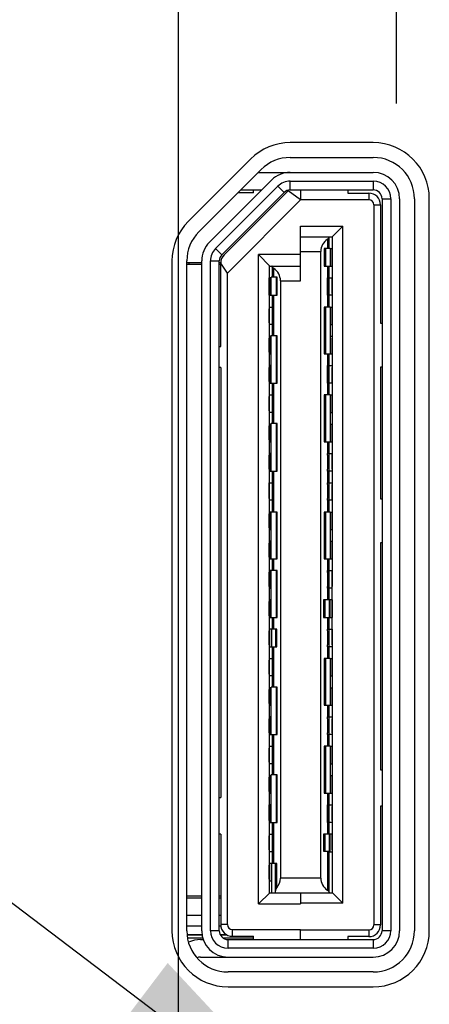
# Model space of a CAD drawing. Header units: inches. Extents: x 0.2 to 16.8, y 0.2 to 10.8.
# Tile 6 of 19: x 5.198 to 5.474, y 5.372 to 6.034. Entities that reach past the tile are written whole.
import ezdxf

# ---------------------------------------------------------------- set-up
doc = ezdxf.new("R2010")
doc.units = ezdxf.units.IN
doc.header["$LTSCALE"] = 0.935
doc.header["$MEASUREMENT"] = 0
doc.linetypes.add('CENTER', pattern=[0.6, 0.375, -0.075, 0.075, -0.075])
doc.layers.get('0').update_dxf_attribs({"linetype": 'CONTINUOUS'})
for name, color, linetype in [('02___PRT_ALL_AXES', 7, 'CONTINUOUS'), ('DETAIL', 7, 'CONTINUOUS'), ('DIMENSIONS', 7, 'CONTINUOUS')]:
    doc.layers.add(name, color=color, linetype=linetype)
doc.styles.get("Standard").update_dxf_attribs({"font": 'txt', "width": 0.8})
doc.dimstyles.new('DIMSTYLE_1', dxfattribs={"dimtxt": 0.125, "dimasz": 0.18, "dimexe": 0.125, "dimexo": 0.0625, "dimgap": 0.03125, "dimtad": 0, "dimtih": 1, "dimtoh": 1, "dimzin": 4, "dimdsep": 46, "dimtxsty": 'STANDARD', "dimblk": '_FILLED', "dimblk1": '_FILLED', "dimblk2": '_FILLED', "dimcen": 0.09, "dimadec": 0, "dimazin": 0, "dimtp": 0.01, "dimtm": 0.01, "dimtfac": 1, "dimtofl": 0, "dimtmove": 0, "dimatfit": 3, "dimldrblk": '_FILLED', "dimfxl": 1, "dimtolj": 1, "dimtzin": 4, "dimarcsym": 0})
doc.dimstyles.get("Standard").update_dxf_attribs({"dimtxt": 0.125, "dimasz": 0.18, "dimexe": 0.125, "dimexo": 0.0625, "dimgap": 0.09, "dimtad": 0, "dimtih": 1, "dimtoh": 1, "dimdec": 3, "dimzin": 4, "dimdsep": 46, "dimtxsty": 'STANDARD', "dimblk": '_FILLED', "dimblk1": '_FILLED', "dimblk2": '_FILLED', "dimcen": 0.09, "dimadec": 0, "dimazin": 0, "dimtol": 1, "dimtp": 0.01, "dimtm": 0.01, "dimtfac": 1, "dimtdec": 3, "dimtofl": 0, "dimtmove": 0, "dimatfit": 3, "dimldrblk": '_FILLED', "dimfxl": 1, "dimtolj": 1, "dimtzin": 4, "dimarcsym": 0})

# ---------------------------------------------------------------- blocks, each defined once
blk = doc.blocks.new('*D2')
at = {"layer": 'DIMENSIONS', "color": 2, "linetype": 'CONTINUOUS'}
blk.add_line((5.2636, 6.10247), (4.70752, 6.10247), dxfattribs=at)
at = {"layer": 'DIMENSIONS', "color": 2, "linetype": 'CONTINUOUS', "insert": (4.64502, 6.16497), "char_height": 0.125, "width": 1.125, "attachment_point": 3, "line_spacing_factor": 0.9}
blk.add_mtext('2.36{\\Ftxt.shx;\\W1.000000;\\H0.125000; }[59.8]', dxfattribs=at)
blk = doc.blocks.new('_FILLED')
at = {"color": 0, "linetype": 'BYBLOCK'}
blk.add_solid([(0, 0), (-1, 0.1736), (-1, -0.1736)], dxfattribs=at)
blk = doc.blocks.new('*D6')
at = {"layer": 'DIMENSIONS', "color": 2, "linetype": 'CONTINUOUS'}
blk.add_line((5.25142, 8.56786), (4.70752, 8.56786), dxfattribs=at)
at = {"layer": 'DIMENSIONS', "color": 2, "linetype": 'CONTINUOUS', "insert": (4.64502, 8.63036), "char_height": 0.125, "width": 1.525, "attachment_point": 3, "line_spacing_factor": 0.9}
blk.add_mtext('2X 4.82{\\Ftxt.shx;\\W1.000000;\\H0.125000; }[122.5]', dxfattribs=at)
blk = doc.blocks.new('*D26')
at = {"layer": 'DIMENSIONS', "color": 2, "linetype": 'CONTINUOUS'}
blk.add_line((5.30474, 6.07975), (5.30474, 3.08915), dxfattribs=at)
at = {"layer": 'DIMENSIONS', "color": 2, "linetype": 'CONTINUOUS', "insert": (5.24224, 3.02665), "char_height": 0.125, "width": 1.225, "attachment_point": 3, "rotation": 90, "line_spacing_factor": 0.9}
blk.add_mtext('3X .13{\\Ftxt.shx;\\W1.000000;\\H0.125000; }[3.4]', dxfattribs=at)

msp = doc.modelspace()

# ---------------------------------------------------------------- linework, layer by layer
at = {"color": 7, "linetype": 'CONTINUOUS'}
for p, q in [((5.43584, 5.95113), (5.38002, 5.95113)), ((5.31153, 5.89826), (5.35335, 5.94008)), ((5.38002, 5.94113), (5.43584, 5.94113)), ((5.31861, 5.89119), (5.36042, 5.93301)), ((5.35854, 5.93112), (5.37998, 5.93112)), ((5.38002, 5.93112), (5.43584, 5.93112)), ((5.36749, 5.92594), (5.32568, 5.88412)), ((5.38002, 5.92522), (5.43584, 5.92522)), ((5.32985, 5.87994), (5.37167, 5.92176)), ((5.33559, 5.87566), (5.37918, 5.91925)), ((5.34673, 5.91931), (5.36087, 5.91931)), ((5.35529, 5.91734), (5.35529, 5.91931)), ((5.38702, 5.91276), (5.37867, 5.91874)), ((5.38002, 5.91931), (5.43584, 5.91931)), ((5.38702, 5.91931), (5.38702, 5.91259)), ((5.41876, 5.91931), (5.41876, 5.91715)), ((5.33403, 5.87577), (5.37584, 5.91758)), ((5.38701, 5.9126), (5.33783, 5.86342)), ((5.35529, 5.91734), (5.34476, 5.91734)), ((5.43289, 5.9126), (5.38701, 5.9126)), ((5.41876, 5.91715), (5.43289, 5.91715)), ((5.44175, 5.91341), (5.44175, 5.42128)), ((5.44765, 5.91341), (5.44765, 5.42128)), ((5.45356, 5.91341), (5.45356, 5.42128)), ((5.46356, 5.91341), (5.46356, 5.42128)), ((5.47356, 5.42128), (5.47356, 5.91341)), ((5.43622, 5.90927), (5.43622, 5.42522)), ((5.44076, 5.90927), (5.44076, 5.82975)), ((5.38702, 5.85829), (5.38702, 5.89489)), ((5.38702, 5.89489), (5.41537, 5.89489)), ((5.4083, 5.88782), (5.41537, 5.89489)), ((5.41537, 5.4398), (5.41537, 5.89489)), ((5.38702, 5.88782), (5.40826, 5.88782)), ((5.40826, 5.88778), (5.40827, 5.87876)), ((5.40064, 5.45671), (5.40064, 5.87797)), ((5.40687, 5.87994), (5.40278, 5.87994)), ((5.40396, 5.86813), (5.40396, 5.87994)), ((5.40687, 5.87994), (5.40687, 5.86813)), ((5.40696, 5.87994), (5.40696, 5.86813)), ((5.40828, 5.86931), (5.40828, 5.87876)), ((5.30049, 5.87159), (5.30049, 5.42128)), ((5.31049, 5.42128), (5.31049, 5.87159)), ((5.32049, 5.42128), (5.32049, 5.87159)), ((5.32639, 5.42128), (5.32639, 5.87159)), ((5.3323, 5.42128), (5.3323, 5.87159)), ((5.35872, 5.43939), (5.35872, 5.87581)), ((5.35872, 5.87581), (5.3664, 5.86813)), ((5.38702, 5.87581), (5.35872, 5.87581)), ((5.32049, 5.87029), (5.31049, 5.87029)), ((5.32049, 5.86911), (5.31049, 5.86911)), ((5.31183, 5.87029), (5.31183, 5.86911)), ((5.33329, 5.87029), (5.3323, 5.87029)), ((5.33329, 5.86911), (5.3323, 5.86911)), ((5.33329, 5.81412), (5.33329, 5.87009)), ((5.33783, 5.86342), (5.33329, 5.87001)), ((5.36579, 5.86813), (5.36579, 5.85908)), ((5.36579, 5.86813), (5.38702, 5.86813)), ((5.40278, 5.86813), (5.40687, 5.86813)), ((5.40827, 5.86931), (5.40827, 5.85908)), ((5.33783, 5.42542), (5.33783, 5.86342)), ((5.36577, 5.85908), (5.36577, 5.84963)), ((5.36709, 5.84845), (5.36709, 5.86026)), ((5.36718, 5.84845), (5.36718, 5.86065)), ((5.37135, 5.86065), (5.36718, 5.86065)), ((5.37049, 5.86065), (5.37049, 5.84845)), ((5.37135, 5.84845), (5.37135, 5.86065)), ((5.37345, 5.85829), (5.37345, 5.45671)), ((5.40514, 5.85908), (5.40514, 5.86026)), ((5.40514, 5.86026), (5.40625, 5.86026)), ((5.40514, 5.84845), (5.40514, 5.85908)), ((5.40828, 5.84963), (5.40828, 5.85908)), ((5.36579, 5.84963), (5.36579, 5.83939)), ((5.36718, 5.84845), (5.37135, 5.84845)), ((5.40625, 5.84845), (5.40514, 5.84845)), ((5.40827, 5.84963), (5.40827, 5.83939)), ((5.36577, 5.83939), (5.36577, 5.82994)), ((5.3678, 5.84057), (5.36899, 5.84057)), ((5.36899, 5.82876), (5.36899, 5.84057)), ((5.40687, 5.84057), (5.40278, 5.84057)), ((5.40396, 5.80908), (5.40396, 5.84057)), ((5.40687, 5.84057), (5.40687, 5.80908)), ((5.40696, 5.84057), (5.40696, 5.82876)), ((5.40828, 5.82994), (5.40828, 5.83939)), ((5.36579, 5.82994), (5.36579, 5.81971)), ((5.36899, 5.82876), (5.3678, 5.82876)), ((5.40827, 5.82994), (5.40827, 5.81971)), ((5.44076, 5.82975), (5.44175, 5.82975)), ((5.36577, 5.81971), (5.36577, 5.81026)), ((5.36709, 5.80908), (5.36709, 5.82089)), ((5.36718, 5.78939), (5.36718, 5.82128)), ((5.37135, 5.82128), (5.36718, 5.82128)), ((5.37049, 5.82128), (5.37049, 5.78939)), ((5.37135, 5.78939), (5.37135, 5.82128)), ((5.40696, 5.82089), (5.40696, 5.80908)), ((5.40828, 5.81026), (5.40828, 5.81971)), ((5.3323, 5.81412), (5.33329, 5.81412)), ((5.36579, 5.81026), (5.36579, 5.80002)), ((5.40278, 5.80908), (5.40687, 5.80908)), ((5.40827, 5.81026), (5.40827, 5.80002)), ((5.33329, 5.80003), (5.3323, 5.80003)), ((5.33329, 5.80003), (5.33329, 5.5108)), ((5.36577, 5.80002), (5.36577, 5.79057)), ((5.36709, 5.78939), (5.36709, 5.8012)), ((5.40514, 5.80002), (5.40514, 5.8012)), ((5.40514, 5.8012), (5.40625, 5.8012)), ((5.40514, 5.78939), (5.40514, 5.80002)), ((5.40828, 5.79057), (5.40828, 5.80002)), ((5.44076, 5.80022), (5.44076, 5.71164)), ((5.44175, 5.80022), (5.44076, 5.80022)), ((5.36579, 5.79057), (5.36579, 5.78034)), ((5.36718, 5.78939), (5.37135, 5.78939)), ((5.40625, 5.78939), (5.40514, 5.78939)), ((5.40827, 5.79057), (5.40827, 5.78034)), ((5.36577, 5.78034), (5.36577, 5.77089)), ((5.3678, 5.78152), (5.36899, 5.78152)), ((5.36899, 5.76971), (5.36899, 5.78152)), ((5.40687, 5.78152), (5.40278, 5.78152)), ((5.40396, 5.75002), (5.40396, 5.78152)), ((5.40687, 5.78152), (5.40687, 5.75002)), ((5.40696, 5.78152), (5.40696, 5.76971)), ((5.40828, 5.77089), (5.40828, 5.78034)), ((5.36579, 5.77089), (5.36579, 5.76065)), ((5.36899, 5.76971), (5.3678, 5.76971)), ((5.40827, 5.77089), (5.40827, 5.76065)), ((5.36577, 5.76065), (5.36577, 5.7512)), ((5.36709, 5.75002), (5.36709, 5.76183)), ((5.36718, 5.73034), (5.36718, 5.76223)), ((5.37135, 5.76223), (5.36718, 5.76223)), ((5.37049, 5.76223), (5.37049, 5.73034)), ((5.37135, 5.73034), (5.37135, 5.76223)), ((5.40696, 5.76183), (5.40696, 5.75002)), ((5.40828, 5.7512), (5.40828, 5.76065)), ((5.36579, 5.7512), (5.36579, 5.74097)), ((5.40278, 5.75002), (5.40687, 5.75002)), ((5.40827, 5.7512), (5.40827, 5.74097)), ((5.36577, 5.74097), (5.36577, 5.73152)), ((5.36709, 5.73034), (5.36709, 5.74215)), ((5.4051, 5.74097), (5.40514, 5.74215)), ((5.4051, 5.74097), (5.4051, 5.73152)), ((5.40514, 5.74215), (5.40625, 5.74215)), ((5.40828, 5.73152), (5.40828, 5.74097)), ((5.36579, 5.73152), (5.36579, 5.72128)), ((5.36718, 5.73034), (5.37135, 5.73034)), ((5.40514, 5.73034), (5.4051, 5.73152)), ((5.40625, 5.73034), (5.40514, 5.73034)), ((5.40827, 5.73152), (5.40827, 5.72128)), ((5.36577, 5.72128), (5.36577, 5.71183)), ((5.3678, 5.72246), (5.36899, 5.72246)), ((5.36899, 5.71065), (5.36899, 5.72246)), ((5.4051, 5.72128), (5.40514, 5.72246)), ((5.4051, 5.72128), (5.4051, 5.71183)), ((5.40514, 5.72246), (5.40625, 5.72246)), ((5.40828, 5.71183), (5.40828, 5.72128)), ((5.36579, 5.71183), (5.36579, 5.7016)), ((5.36899, 5.71065), (5.3678, 5.71065)), ((5.40514, 5.71065), (5.4051, 5.71183)), ((5.40625, 5.71065), (5.40514, 5.71065)), ((5.40827, 5.71183), (5.40827, 5.7016)), ((5.44076, 5.71164), (5.44175, 5.71164)), ((5.36577, 5.7016), (5.36577, 5.69215)), ((5.36709, 5.69097), (5.36709, 5.70278)), ((5.36718, 5.67128), (5.36718, 5.70278)), ((5.37135, 5.70278), (5.36718, 5.70278)), ((5.37049, 5.70278), (5.37049, 5.67128)), ((5.37135, 5.67128), (5.37135, 5.70278)), ((5.40687, 5.70278), (5.40278, 5.70278)), ((5.40396, 5.67128), (5.40396, 5.70278)), ((5.40687, 5.70278), (5.40687, 5.67128)), ((5.40696, 5.70278), (5.40696, 5.69097)), ((5.40828, 5.69215), (5.40828, 5.7016)), ((5.36579, 5.69215), (5.36579, 5.68191)), ((5.40827, 5.69215), (5.40827, 5.68191)), ((5.36577, 5.68191), (5.36577, 5.67246)), ((5.36709, 5.67128), (5.36709, 5.68309)), ((5.40696, 5.68309), (5.40696, 5.67128)), ((5.40828, 5.67246), (5.40828, 5.68191)), ((5.44076, 5.68211), (5.44076, 5.52955)), ((5.44175, 5.68211), (5.44076, 5.68211)), ((5.36579, 5.67246), (5.36579, 5.66223)), ((5.36718, 5.67128), (5.37135, 5.67128)), ((5.40278, 5.67128), (5.40687, 5.67128)), ((5.40827, 5.67246), (5.40827, 5.66223)), ((5.36577, 5.66223), (5.36577, 5.65278)), ((5.36709, 5.6516), (5.36709, 5.66341)), ((5.36718, 5.63191), (5.36718, 5.66341)), ((5.37135, 5.66341), (5.36718, 5.66341)), ((5.37049, 5.66341), (5.37049, 5.63191)), ((5.37135, 5.63191), (5.37135, 5.66341)), ((5.40514, 5.66341), (5.40509, 5.66223)), ((5.4051, 5.66223), (5.4051, 5.65278)), ((5.40514, 5.66341), (5.40625, 5.66341)), ((5.40828, 5.65278), (5.40828, 5.66223)), ((5.36579, 5.65278), (5.36579, 5.64254)), ((5.40509, 5.65278), (5.40514, 5.6516)), ((5.40625, 5.6516), (5.40514, 5.6516)), ((5.40826, 5.64254), (5.40826, 5.65278)), ((5.36577, 5.64254), (5.36577, 5.63309)), ((5.36709, 5.63191), (5.36709, 5.64372)), ((5.4065, 5.64372), (5.40238, 5.64372)), ((5.40356, 5.63191), (5.40356, 5.64372)), ((5.4065, 5.63191), (5.4065, 5.64372)), ((5.40662, 5.64372), (5.40662, 5.63191)), ((5.40828, 5.63309), (5.40828, 5.64254)), ((5.36579, 5.63309), (5.36579, 5.62286)), ((5.40826, 5.62286), (5.40826, 5.63309)), ((5.36718, 5.63191), (5.37135, 5.63191)), ((5.40238, 5.63191), (5.4065, 5.63191)), ((5.36577, 5.62286), (5.36577, 5.61341)), ((5.36743, 5.61223), (5.36743, 5.62404)), ((5.36754, 5.62404), (5.36754, 5.61223)), ((5.37096, 5.62404), (5.36754, 5.62404)), ((5.37009, 5.62404), (5.37009, 5.61223)), ((5.37096, 5.61223), (5.37096, 5.62404)), ((5.4051, 5.62286), (5.40514, 5.62404)), ((5.4051, 5.62286), (5.4051, 5.61341)), ((5.40514, 5.62404), (5.40625, 5.62404)), ((5.40828, 5.61341), (5.40828, 5.62286)), ((5.36579, 5.61341), (5.36579, 5.60317)), ((5.40514, 5.61223), (5.4051, 5.61341)), ((5.40827, 5.61341), (5.40827, 5.60317)), ((5.36754, 5.61223), (5.37096, 5.61223)), ((5.40625, 5.61223), (5.40514, 5.61223)), ((5.36577, 5.60317), (5.36577, 5.59372)), ((5.3678, 5.60435), (5.36899, 5.60435)), ((5.36899, 5.59254), (5.36899, 5.60435)), ((5.40687, 5.60435), (5.40278, 5.60435)), ((5.40396, 5.57286), (5.40396, 5.60435)), ((5.40687, 5.60435), (5.40687, 5.57286)), ((5.40696, 5.60435), (5.40696, 5.59254)), ((5.40828, 5.59372), (5.40828, 5.60317)), ((5.36579, 5.59372), (5.36579, 5.58349)), ((5.40827, 5.59372), (5.40827, 5.58349)), ((5.36899, 5.59254), (5.3678, 5.59254)), ((5.36577, 5.58349), (5.36577, 5.57404)), ((5.36709, 5.57286), (5.36709, 5.58467)), ((5.36718, 5.55317), (5.36718, 5.58506)), ((5.37135, 5.58506), (5.36718, 5.58506)), ((5.37049, 5.58506), (5.37049, 5.55317)), ((5.37135, 5.55317), (5.37135, 5.58506)), ((5.40696, 5.58467), (5.40696, 5.57286)), ((5.40828, 5.57404), (5.40828, 5.58349)), ((5.36579, 5.57404), (5.36579, 5.5638)), ((5.40827, 5.57404), (5.40827, 5.5638)), ((5.40278, 5.57286), (5.40687, 5.57286)), ((5.36577, 5.5638), (5.36577, 5.55435)), ((5.36709, 5.55317), (5.36709, 5.56498)), ((5.4051, 5.5638), (5.40514, 5.56498)), ((5.4051, 5.5638), (5.4051, 5.55435)), ((5.40514, 5.56498), (5.40625, 5.56498)), ((5.40828, 5.55435), (5.40828, 5.5638)), ((5.36579, 5.55435), (5.36579, 5.54412)), ((5.40514, 5.55317), (5.4051, 5.55435)), ((5.40827, 5.55435), (5.40827, 5.54412)), ((5.36718, 5.55317), (5.37135, 5.55317)), ((5.40625, 5.55317), (5.40514, 5.55317)), ((5.36577, 5.54412), (5.36577, 5.53467)), ((5.3678, 5.5453), (5.36899, 5.5453)), ((5.36899, 5.53349), (5.36899, 5.5453)), ((5.40687, 5.5453), (5.40278, 5.5453)), ((5.40396, 5.5138), (5.40396, 5.5453)), ((5.40687, 5.5453), (5.40687, 5.5138)), ((5.40696, 5.5453), (5.40696, 5.53349)), ((5.40828, 5.53467), (5.40828, 5.54412)), ((5.36579, 5.53467), (5.36579, 5.52443)), ((5.40827, 5.53467), (5.40827, 5.52443)), ((5.36899, 5.53349), (5.3678, 5.53349)), ((5.44076, 5.52955), (5.44175, 5.52955)), ((5.36577, 5.52443), (5.36577, 5.51498)), ((5.36709, 5.5138), (5.36709, 5.52561)), ((5.36718, 5.49412), (5.36718, 5.52601)), ((5.37135, 5.52601), (5.36718, 5.52601)), ((5.37049, 5.52601), (5.37049, 5.49412)), ((5.37135, 5.49412), (5.37135, 5.52601)), ((5.40696, 5.52561), (5.40696, 5.5138)), ((5.40828, 5.51498), (5.40828, 5.52443)), ((5.36579, 5.51498), (5.36579, 5.50475)), ((5.40827, 5.51498), (5.40827, 5.50475)), ((5.3323, 5.5108), (5.33329, 5.5108)), ((5.40278, 5.5138), (5.40687, 5.5138)), ((5.36577, 5.50475), (5.36577, 5.4953)), ((5.36709, 5.49412), (5.36709, 5.50593)), ((5.40514, 5.49412), (5.40514, 5.50593)), ((5.40514, 5.50593), (5.40625, 5.50593)), ((5.40828, 5.4953), (5.40828, 5.50475)), ((5.44175, 5.50494), (5.44076, 5.50494)), ((5.44076, 5.50494), (5.44076, 5.42522)), ((5.36579, 5.4953), (5.36579, 5.48506)), ((5.36718, 5.49412), (5.37135, 5.49412)), ((5.40625, 5.49412), (5.40514, 5.49412)), ((5.40827, 5.4953), (5.40827, 5.48506)), ((5.33329, 5.4862), (5.3323, 5.4862)), ((5.33329, 5.4862), (5.33329, 5.42542)), ((5.36577, 5.48506), (5.36577, 5.47561)), ((5.3678, 5.48624), (5.36899, 5.48624)), ((5.36899, 5.47443), (5.36899, 5.48624)), ((5.4065, 5.48624), (5.40238, 5.48624)), ((5.40356, 5.47483), (5.40356, 5.48624)), ((5.4065, 5.47483), (5.4065, 5.48624)), ((5.40662, 5.48624), (5.40662, 5.47443)), ((5.40828, 5.47561), (5.40828, 5.48506)), ((5.36579, 5.47561), (5.36579, 5.46538)), ((5.36899, 5.47443), (5.3678, 5.47443)), ((5.40238, 5.47483), (5.4065, 5.47483)), ((5.40827, 5.47561), (5.40826, 5.44691)), ((5.36577, 5.46538), (5.36577, 5.45593)), ((5.36743, 5.45475), (5.36743, 5.46656)), ((5.36754, 5.46656), (5.36754, 5.44687)), ((5.37096, 5.46656), (5.36754, 5.46656)), ((5.37009, 5.44687), (5.37009, 5.46656)), ((5.37096, 5.45022), (5.37096, 5.46656)), ((5.36579, 5.45593), (5.36579, 5.44687)), ((5.32049, 5.44456), (5.31049, 5.44456)), ((5.31049, 5.44338), (5.32049, 5.44338)), ((5.33329, 5.44456), (5.3323, 5.44456)), ((5.3323, 5.44338), (5.33329, 5.44338)), ((5.35872, 5.43939), (5.3662, 5.44687)), ((5.36579, 5.44687), (5.40826, 5.44687)), ((5.38702, 5.44687), (5.38702, 5.43939)), ((5.40826, 5.44691), (5.41537, 5.4398)), ((5.35872, 5.43939), (5.38702, 5.43939)), ((5.41537, 5.4398), (5.38702, 5.4398)), ((5.34116, 5.42209), (5.38702, 5.42209)), ((5.38702, 5.41538), (5.38702, 5.42209)), ((5.38702, 5.42189), (5.43289, 5.42189)), ((5.31063, 5.4186), (5.3207, 5.4186)), ((5.31093, 5.41648), (5.32116, 5.41648)), ((5.3197, 5.41538), (5.32151, 5.41538)), ((5.33295, 5.4186), (5.33722, 5.4186)), ((5.33477, 5.41648), (5.35529, 5.41648)), ((5.3382, 5.41538), (5.43584, 5.41538)), ((5.34116, 5.41754), (5.35529, 5.41754)), ((5.35529, 5.41538), (5.35529, 5.41754)), ((5.43289, 5.41734), (5.41876, 5.41734)), ((5.41876, 5.41734), (5.41876, 5.41538)), ((5.43584, 5.40947), (5.3382, 5.40947)), ((5.3197, 5.40357), (5.43584, 5.40357)), ((5.43584, 5.39357), (5.3382, 5.39357)), ((5.3382, 5.38357), (5.43584, 5.38357))]:
    msp.add_line(p, q, dxfattribs=at)
at = {"color": 9, "linetype": 'CONTINUOUS'}
for p, q in [((5.37757, 5.93112), (5.37757, 5.93094)), ((5.38002, 5.91931), (5.38002, 5.92522)), ((5.43584, 5.92522), (5.43584, 5.91931)), ((5.37584, 5.91758), (5.37167, 5.92176)), ((5.43289, 5.91715), (5.43289, 5.9126)), ((5.44175, 5.91341), (5.44765, 5.91341)), ((5.43622, 5.90927), (5.44076, 5.90927)), ((5.40506, 5.88614), (5.40506, 5.87994)), ((5.40624, 5.87994), (5.40624, 5.88742)), ((5.32985, 5.87994), (5.33403, 5.87577)), ((5.38702, 5.87797), (5.40064, 5.87797)), ((5.40278, 5.87994), (5.40278, 5.86813)), ((5.40697, 5.87994), (5.40813, 5.87994)), ((5.40701, 5.86813), (5.40701, 5.87994)), ((5.40819, 5.87876), (5.40817, 5.87994)), ((5.40828, 5.87876), (5.40819, 5.87876)), ((5.40828, 5.87876), (5.40828, 5.86931)), ((5.32639, 5.87159), (5.3323, 5.87159)), ((5.36781, 5.86775), (5.36781, 5.86065)), ((5.36899, 5.86065), (5.36899, 5.86648)), ((5.40506, 5.86813), (5.40506, 5.84057)), ((5.40624, 5.86026), (5.40624, 5.86813)), ((5.40701, 5.86813), (5.40817, 5.86813)), ((5.40817, 5.86813), (5.40819, 5.86931)), ((5.40819, 5.86931), (5.40828, 5.86931)), ((5.36577, 5.84963), (5.36577, 5.85908)), ((5.36585, 5.85908), (5.36577, 5.85908)), ((5.36704, 5.86026), (5.36587, 5.86026)), ((5.36589, 5.85908), (5.36591, 5.86026)), ((5.36704, 5.86026), (5.36704, 5.84845)), ((5.37345, 5.85829), (5.38702, 5.85829)), ((5.40625, 5.84845), (5.40625, 5.86026)), ((5.40625, 5.86026), (5.40813, 5.86026)), ((5.40819, 5.85908), (5.40817, 5.86026)), ((5.40828, 5.85908), (5.40819, 5.85908)), ((5.40828, 5.85908), (5.40828, 5.84963)), ((5.36577, 5.84963), (5.36585, 5.84963)), ((5.36587, 5.84845), (5.36704, 5.84845)), ((5.36591, 5.84845), (5.36589, 5.84963)), ((5.36781, 5.84845), (5.36781, 5.84057)), ((5.36899, 5.84057), (5.36899, 5.84845)), ((5.40624, 5.84057), (5.40624, 5.84845)), ((5.40813, 5.84845), (5.40625, 5.84845)), ((5.40815, 5.84963), (5.40813, 5.84845)), ((5.40819, 5.84963), (5.40828, 5.84963)), ((5.36577, 5.82994), (5.36577, 5.83939)), ((5.36585, 5.83939), (5.36577, 5.83939)), ((5.36587, 5.84057), (5.36585, 5.83939)), ((5.36591, 5.84057), (5.3678, 5.84057)), ((5.3678, 5.84057), (5.3678, 5.82876)), ((5.40278, 5.84057), (5.40278, 5.80908)), ((5.40697, 5.84057), (5.40813, 5.84057)), ((5.40701, 5.82876), (5.40701, 5.84057)), ((5.40819, 5.83939), (5.40817, 5.84057)), ((5.40828, 5.83939), (5.40819, 5.83939)), ((5.40828, 5.83939), (5.40828, 5.82994)), ((5.36577, 5.82994), (5.36585, 5.82994)), ((5.36585, 5.82994), (5.36587, 5.82876)), ((5.3678, 5.82876), (5.36591, 5.82876)), ((5.36781, 5.82876), (5.36781, 5.82128)), ((5.36899, 5.82128), (5.36899, 5.82876)), ((5.40701, 5.82876), (5.40817, 5.82876)), ((5.40817, 5.82876), (5.40819, 5.82994)), ((5.40819, 5.82994), (5.40828, 5.82994)), ((5.36577, 5.81026), (5.36577, 5.81971)), ((5.36585, 5.81971), (5.36577, 5.81971)), ((5.36587, 5.82089), (5.36585, 5.81971)), ((5.36704, 5.82089), (5.36587, 5.82089)), ((5.36704, 5.82089), (5.36704, 5.80908)), ((5.40697, 5.82089), (5.40813, 5.82089)), ((5.40701, 5.80908), (5.40701, 5.82089)), ((5.40813, 5.82089), (5.40815, 5.81971)), ((5.40828, 5.81971), (5.40819, 5.81971)), ((5.40828, 5.81971), (5.40828, 5.81026)), ((5.36577, 5.81026), (5.36585, 5.81026)), ((5.36585, 5.81026), (5.36587, 5.80908)), ((5.36587, 5.80908), (5.36704, 5.80908)), ((5.40506, 5.80908), (5.40506, 5.78152)), ((5.40624, 5.8012), (5.40624, 5.80908)), ((5.40701, 5.80908), (5.40817, 5.80908)), ((5.40817, 5.80908), (5.40819, 5.81026)), ((5.40819, 5.81026), (5.40828, 5.81026)), ((5.36577, 5.79057), (5.36577, 5.80002)), ((5.36585, 5.80002), (5.36577, 5.80002)), ((5.36587, 5.8012), (5.36585, 5.80002)), ((5.36704, 5.8012), (5.36587, 5.8012)), ((5.36704, 5.8012), (5.36704, 5.78939)), ((5.40625, 5.78939), (5.40625, 5.8012)), ((5.40625, 5.8012), (5.40813, 5.8012)), ((5.40813, 5.8012), (5.40815, 5.80002)), ((5.40828, 5.80002), (5.40819, 5.80002)), ((5.40828, 5.80002), (5.40828, 5.79057)), ((5.36577, 5.79057), (5.36585, 5.79057)), ((5.36585, 5.79057), (5.36587, 5.78939)), ((5.36587, 5.78939), (5.36704, 5.78939)), ((5.36781, 5.78939), (5.36781, 5.78152)), ((5.36899, 5.78152), (5.36899, 5.78939)), ((5.40624, 5.78152), (5.40624, 5.78939)), ((5.40813, 5.78939), (5.40625, 5.78939)), ((5.40817, 5.78939), (5.40819, 5.79057)), ((5.40819, 5.79057), (5.40828, 5.79057)), ((5.36577, 5.77089), (5.36577, 5.78034)), ((5.36585, 5.78034), (5.36577, 5.78034)), ((5.36587, 5.78152), (5.36585, 5.78034)), ((5.36591, 5.78152), (5.3678, 5.78152)), ((5.3678, 5.78152), (5.3678, 5.76971)), ((5.40278, 5.78152), (5.40278, 5.75002)), ((5.40697, 5.78152), (5.40813, 5.78152)), ((5.40701, 5.76971), (5.40701, 5.78152)), ((5.40819, 5.78034), (5.40817, 5.78152)), ((5.40828, 5.78034), (5.40819, 5.78034)), ((5.40828, 5.78034), (5.40828, 5.77089)), ((5.36577, 5.77089), (5.36585, 5.77089)), ((5.36585, 5.77089), (5.36587, 5.76971)), ((5.3678, 5.76971), (5.36591, 5.76971)), ((5.36781, 5.76971), (5.36781, 5.76223)), ((5.36899, 5.76223), (5.36899, 5.76971)), ((5.40701, 5.76971), (5.40817, 5.76971)), ((5.40817, 5.76971), (5.40819, 5.77089)), ((5.40819, 5.77089), (5.40828, 5.77089)), ((5.36577, 5.7512), (5.36577, 5.76065)), ((5.36585, 5.76065), (5.36577, 5.76065)), ((5.36587, 5.76183), (5.36585, 5.76065)), ((5.36704, 5.76183), (5.36587, 5.76183)), ((5.36704, 5.76183), (5.36704, 5.75002)), ((5.40697, 5.76183), (5.40813, 5.76183)), ((5.40701, 5.75002), (5.40701, 5.76183)), ((5.40819, 5.76065), (5.40817, 5.76183)), ((5.40828, 5.76065), (5.40819, 5.76065)), ((5.40828, 5.76065), (5.40828, 5.7512)), ((5.36577, 5.7512), (5.36585, 5.7512)), ((5.36585, 5.7512), (5.36587, 5.75002)), ((5.36587, 5.75002), (5.36704, 5.75002)), ((5.40506, 5.75002), (5.40507, 5.74215)), ((5.40624, 5.74215), (5.40624, 5.75002)), ((5.40701, 5.75002), (5.40817, 5.75002)), ((5.40817, 5.75002), (5.40819, 5.7512)), ((5.40819, 5.7512), (5.40828, 5.7512)), ((5.36577, 5.73152), (5.36577, 5.74097)), ((5.36585, 5.74097), (5.36577, 5.74097)), ((5.36587, 5.74215), (5.36585, 5.74097)), ((5.36704, 5.74215), (5.36587, 5.74215)), ((5.36704, 5.74215), (5.36704, 5.73034)), ((5.40625, 5.73034), (5.40625, 5.74215)), ((5.40625, 5.74215), (5.40813, 5.74215)), ((5.40819, 5.74097), (5.40817, 5.74215)), ((5.40828, 5.74097), (5.40819, 5.74097)), ((5.40828, 5.74097), (5.40828, 5.73152)), ((5.36577, 5.73152), (5.36585, 5.73152)), ((5.36585, 5.73152), (5.36587, 5.73034)), ((5.36587, 5.73034), (5.36704, 5.73034)), ((5.36781, 5.73034), (5.36781, 5.72246)), ((5.36899, 5.72246), (5.36899, 5.73034)), ((5.40508, 5.73034), (5.40508, 5.72246)), ((5.40624, 5.72246), (5.40624, 5.73034)), ((5.40813, 5.73034), (5.40625, 5.73034)), ((5.40815, 5.73152), (5.40813, 5.73034)), ((5.40819, 5.73152), (5.40828, 5.73152)), ((5.36577, 5.71183), (5.36577, 5.72128)), ((5.36585, 5.72128), (5.36577, 5.72128)), ((5.36589, 5.72128), (5.36591, 5.72246)), ((5.36591, 5.72246), (5.3678, 5.72246)), ((5.3678, 5.72246), (5.3678, 5.71065)), ((5.40625, 5.71065), (5.40625, 5.72246)), ((5.40625, 5.72246), (5.40813, 5.72246)), ((5.40813, 5.72246), (5.40815, 5.72128)), ((5.40828, 5.72128), (5.40819, 5.72128)), ((5.40828, 5.72128), (5.40828, 5.71183)), ((5.36577, 5.71183), (5.36585, 5.71183)), ((5.36585, 5.71183), (5.36587, 5.71065)), ((5.3678, 5.71065), (5.36591, 5.71065)), ((5.36781, 5.71065), (5.36781, 5.70278)), ((5.36899, 5.70278), (5.36899, 5.71065)), ((5.40507, 5.71065), (5.40506, 5.70278)), ((5.40624, 5.70278), (5.40624, 5.71065)), ((5.40813, 5.71065), (5.40625, 5.71065)), ((5.40817, 5.71065), (5.40819, 5.71183)), ((5.40819, 5.71183), (5.40828, 5.71183)), ((5.36577, 5.69215), (5.36577, 5.7016)), ((5.36585, 5.7016), (5.36577, 5.7016)), ((5.36587, 5.70278), (5.36585, 5.7016)), ((5.36704, 5.70278), (5.36587, 5.70278)), ((5.36704, 5.70278), (5.36704, 5.69097)), ((5.40278, 5.70278), (5.40278, 5.67128)), ((5.40697, 5.70278), (5.40813, 5.70278)), ((5.40701, 5.69097), (5.40701, 5.70278)), ((5.40819, 5.7016), (5.40817, 5.70278)), ((5.40828, 5.7016), (5.40819, 5.7016)), ((5.40828, 5.7016), (5.40828, 5.69215)), ((5.36577, 5.69215), (5.36585, 5.69215)), ((5.36585, 5.69215), (5.36587, 5.69097)), ((5.36587, 5.69097), (5.36704, 5.69097)), ((5.40701, 5.69097), (5.40817, 5.69097)), ((5.40817, 5.69097), (5.40819, 5.69215)), ((5.40819, 5.69215), (5.40828, 5.69215)), ((5.36577, 5.67246), (5.36577, 5.68191)), ((5.36585, 5.68191), (5.36577, 5.68191)), ((5.36587, 5.68309), (5.36585, 5.68191)), ((5.36704, 5.68309), (5.36587, 5.68309)), ((5.36704, 5.68309), (5.36704, 5.67128)), ((5.40697, 5.68309), (5.40813, 5.68309)), ((5.40701, 5.67128), (5.40701, 5.68309)), ((5.40819, 5.68191), (5.40817, 5.68309)), ((5.40828, 5.68191), (5.40819, 5.68191)), ((5.40828, 5.68191), (5.40828, 5.67246)), ((5.36577, 5.67246), (5.36585, 5.67246)), ((5.36585, 5.67246), (5.36587, 5.67128)), ((5.36587, 5.67128), (5.36704, 5.67128)), ((5.36781, 5.67128), (5.36781, 5.66341)), ((5.36899, 5.66341), (5.36899, 5.67128)), ((5.40506, 5.67128), (5.40507, 5.66341)), ((5.40624, 5.66341), (5.40624, 5.67128)), ((5.40701, 5.67128), (5.40817, 5.67128)), ((5.40817, 5.67128), (5.40819, 5.67246)), ((5.40819, 5.67246), (5.40828, 5.67246)), ((5.36577, 5.65278), (5.36577, 5.66223)), ((5.36585, 5.66223), (5.36577, 5.66223)), ((5.36587, 5.66341), (5.36585, 5.66223)), ((5.36704, 5.66341), (5.36587, 5.66341)), ((5.36704, 5.66341), (5.36704, 5.6516)), ((5.40625, 5.6516), (5.40625, 5.66341)), ((5.40625, 5.66341), (5.40813, 5.66341)), ((5.40819, 5.66223), (5.40817, 5.66341)), ((5.40828, 5.66223), (5.40819, 5.66223)), ((5.40828, 5.66223), (5.40828, 5.65278)), ((5.36577, 5.65278), (5.36585, 5.65278)), ((5.36585, 5.65278), (5.36587, 5.6516)), ((5.36587, 5.6516), (5.36704, 5.6516)), ((5.40507, 5.6516), (5.40506, 5.64372)), ((5.40624, 5.64372), (5.40624, 5.6516)), ((5.40813, 5.6516), (5.40625, 5.6516)), ((5.40817, 5.6516), (5.40819, 5.65278)), ((5.40819, 5.65278), (5.40828, 5.65278)), ((5.36577, 5.63309), (5.36577, 5.64254)), ((5.36585, 5.64254), (5.36577, 5.64254)), ((5.36587, 5.64372), (5.36585, 5.64254)), ((5.36704, 5.64372), (5.36587, 5.64372)), ((5.36704, 5.64372), (5.36704, 5.63191)), ((5.40238, 5.64372), (5.40238, 5.63191)), ((5.40666, 5.63191), (5.40666, 5.64372)), ((5.40817, 5.64372), (5.40666, 5.64372)), ((5.40813, 5.64372), (5.40815, 5.64254)), ((5.40828, 5.64254), (5.40819, 5.64254)), ((5.40828, 5.64254), (5.40828, 5.63309)), ((5.36577, 5.63309), (5.36585, 5.63309)), ((5.36585, 5.63309), (5.36587, 5.63191)), ((5.40815, 5.63309), (5.40813, 5.63191)), ((5.40819, 5.63309), (5.40828, 5.63309)), ((5.36587, 5.63191), (5.36704, 5.63191)), ((5.36781, 5.63191), (5.36781, 5.62404)), ((5.36899, 5.62404), (5.36899, 5.63191)), ((5.40506, 5.63191), (5.40507, 5.62404)), ((5.40624, 5.62404), (5.40624, 5.63191)), ((5.40666, 5.63191), (5.40817, 5.63191)), ((5.36577, 5.61341), (5.36577, 5.62286)), ((5.36585, 5.62286), (5.36577, 5.62286)), ((5.36587, 5.62404), (5.36585, 5.62286)), ((5.36739, 5.62404), (5.36587, 5.62404)), ((5.36739, 5.62404), (5.36739, 5.61223)), ((5.40625, 5.61223), (5.40625, 5.62404)), ((5.40625, 5.62404), (5.40813, 5.62404)), ((5.40813, 5.62404), (5.40815, 5.62286)), ((5.40828, 5.62286), (5.40819, 5.62286)), ((5.40828, 5.62286), (5.40828, 5.61341)), ((5.36577, 5.61341), (5.36585, 5.61341)), ((5.36585, 5.61341), (5.36587, 5.61223)), ((5.40815, 5.61341), (5.40813, 5.61223)), ((5.40819, 5.61341), (5.40828, 5.61341)), ((5.36587, 5.61223), (5.36739, 5.61223)), ((5.36781, 5.61223), (5.36781, 5.60435)), ((5.36899, 5.60435), (5.36899, 5.61223)), ((5.40507, 5.61223), (5.40506, 5.60435)), ((5.40624, 5.60435), (5.40624, 5.61223)), ((5.40813, 5.61223), (5.40625, 5.61223)), ((5.36577, 5.59372), (5.36577, 5.60317)), ((5.36585, 5.60317), (5.36577, 5.60317)), ((5.36587, 5.60435), (5.36585, 5.60317)), ((5.36591, 5.60435), (5.3678, 5.60435)), ((5.3678, 5.60435), (5.3678, 5.59254)), ((5.40278, 5.60435), (5.40278, 5.57286)), ((5.40697, 5.60435), (5.40813, 5.60435)), ((5.40701, 5.59254), (5.40701, 5.60435)), ((5.40819, 5.60317), (5.40817, 5.60435)), ((5.40828, 5.60317), (5.40819, 5.60317)), ((5.40828, 5.60317), (5.40828, 5.59372)), ((5.36577, 5.59372), (5.36585, 5.59372)), ((5.36585, 5.59372), (5.36587, 5.59254)), ((5.40817, 5.59254), (5.40819, 5.59372)), ((5.40819, 5.59372), (5.40828, 5.59372)), ((5.3678, 5.59254), (5.36591, 5.59254)), ((5.36781, 5.59254), (5.36781, 5.58506)), ((5.36899, 5.58506), (5.36899, 5.59254)), ((5.40701, 5.59254), (5.40817, 5.59254)), ((5.36577, 5.57404), (5.36577, 5.58349)), ((5.36585, 5.58349), (5.36577, 5.58349)), ((5.36587, 5.58467), (5.36585, 5.58349)), ((5.36704, 5.58467), (5.36587, 5.58467)), ((5.36704, 5.58467), (5.36704, 5.57286)), ((5.40697, 5.58467), (5.40813, 5.58467)), ((5.40701, 5.57286), (5.40701, 5.58467)), ((5.40819, 5.58349), (5.40817, 5.58467)), ((5.40828, 5.58349), (5.40819, 5.58349)), ((5.40828, 5.58349), (5.40828, 5.57404)), ((5.36577, 5.57404), (5.36585, 5.57404)), ((5.36585, 5.57404), (5.36587, 5.57286)), ((5.40817, 5.57286), (5.40819, 5.57404)), ((5.40819, 5.57404), (5.40828, 5.57404)), ((5.36587, 5.57286), (5.36704, 5.57286)), ((5.40506, 5.57286), (5.40507, 5.56498)), ((5.40624, 5.56498), (5.40624, 5.57286)), ((5.40701, 5.57286), (5.40817, 5.57286)), ((5.36577, 5.55435), (5.36577, 5.5638)), ((5.36585, 5.5638), (5.36577, 5.5638)), ((5.36587, 5.56498), (5.36585, 5.5638)), ((5.36704, 5.56498), (5.36587, 5.56498)), ((5.36704, 5.56498), (5.36704, 5.55317)), ((5.40625, 5.55317), (5.40625, 5.56498)), ((5.40625, 5.56498), (5.40813, 5.56498)), ((5.40813, 5.56498), (5.40815, 5.5638)), ((5.40828, 5.5638), (5.40819, 5.5638)), ((5.40828, 5.5638), (5.40828, 5.55435)), ((5.36577, 5.55435), (5.36585, 5.55435)), ((5.36585, 5.55435), (5.36587, 5.55317)), ((5.40815, 5.55435), (5.40813, 5.55317)), ((5.40819, 5.55435), (5.40828, 5.55435)), ((5.36587, 5.55317), (5.36704, 5.55317)), ((5.36781, 5.55317), (5.36781, 5.5453)), ((5.36899, 5.5453), (5.36899, 5.55317)), ((5.40507, 5.55317), (5.40506, 5.5453)), ((5.40624, 5.5453), (5.40624, 5.55317)), ((5.40813, 5.55317), (5.40625, 5.55317)), ((5.36577, 5.53467), (5.36577, 5.54412)), ((5.36585, 5.54412), (5.36577, 5.54412)), ((5.36587, 5.5453), (5.36585, 5.54412)), ((5.36591, 5.5453), (5.3678, 5.5453)), ((5.3678, 5.5453), (5.3678, 5.53349)), ((5.40278, 5.5453), (5.40278, 5.5138)), ((5.40697, 5.5453), (5.40813, 5.5453)), ((5.40701, 5.53349), (5.40701, 5.5453)), ((5.40819, 5.54412), (5.40817, 5.5453)), ((5.40828, 5.54412), (5.40819, 5.54412)), ((5.40828, 5.54412), (5.40828, 5.53467)), ((5.36577, 5.53467), (5.36585, 5.53467)), ((5.36585, 5.53467), (5.36587, 5.53349)), ((5.40817, 5.53349), (5.40819, 5.53467)), ((5.40819, 5.53467), (5.40828, 5.53467)), ((5.3678, 5.53349), (5.36591, 5.53349)), ((5.36781, 5.53349), (5.36781, 5.52601)), ((5.36899, 5.52601), (5.36899, 5.53349)), ((5.40701, 5.53349), (5.40817, 5.53349)), ((5.36577, 5.51498), (5.36577, 5.52443)), ((5.36585, 5.52443), (5.36577, 5.52443)), ((5.36587, 5.52561), (5.36585, 5.52443)), ((5.36704, 5.52561), (5.36587, 5.52561)), ((5.36704, 5.52561), (5.36704, 5.5138)), ((5.40697, 5.52561), (5.40813, 5.52561)), ((5.40701, 5.5138), (5.40701, 5.52561)), ((5.40819, 5.52443), (5.40817, 5.52561)), ((5.40828, 5.52443), (5.40819, 5.52443)), ((5.40828, 5.52443), (5.40828, 5.51498)), ((5.36577, 5.51498), (5.36585, 5.51498)), ((5.36585, 5.51498), (5.36587, 5.5138)), ((5.40817, 5.5138), (5.40819, 5.51498)), ((5.40819, 5.51498), (5.40828, 5.51498)), ((5.36587, 5.5138), (5.36704, 5.5138)), ((5.40506, 5.5138), (5.40506, 5.48624)), ((5.40624, 5.50593), (5.40624, 5.5138)), ((5.40701, 5.5138), (5.40817, 5.5138)), ((5.36577, 5.4953), (5.36577, 5.50475)), ((5.36585, 5.50475), (5.36577, 5.50475)), ((5.36704, 5.50593), (5.36587, 5.50593)), ((5.36589, 5.50475), (5.36591, 5.50593)), ((5.36704, 5.50593), (5.36704, 5.49412)), ((5.40625, 5.49412), (5.40625, 5.50593)), ((5.40625, 5.50593), (5.40813, 5.50593)), ((5.40813, 5.50593), (5.40815, 5.50475)), ((5.40828, 5.50475), (5.40819, 5.50475)), ((5.40828, 5.50475), (5.40828, 5.4953)), ((5.36577, 5.4953), (5.36585, 5.4953)), ((5.36585, 5.4953), (5.36587, 5.49412)), ((5.36587, 5.49412), (5.36704, 5.49412)), ((5.36781, 5.49412), (5.36781, 5.48624)), ((5.36899, 5.48624), (5.36899, 5.49412)), ((5.40624, 5.48624), (5.40624, 5.49412)), ((5.40813, 5.49412), (5.40625, 5.49412)), ((5.40815, 5.4953), (5.40813, 5.49412)), ((5.40819, 5.4953), (5.40828, 5.4953)), ((5.36577, 5.47561), (5.36577, 5.48506)), ((5.36585, 5.48506), (5.36577, 5.48506)), ((5.36587, 5.48624), (5.36585, 5.48506)), ((5.36591, 5.48624), (5.3678, 5.48624)), ((5.3678, 5.48624), (5.3678, 5.47443)), ((5.40238, 5.48624), (5.40238, 5.47483)), ((5.40666, 5.47443), (5.40666, 5.48624)), ((5.40817, 5.48624), (5.40666, 5.48624)), ((5.40819, 5.48506), (5.40817, 5.48624)), ((5.40828, 5.48506), (5.40819, 5.48506)), ((5.40828, 5.48506), (5.40828, 5.47561)), ((5.36577, 5.47561), (5.36585, 5.47561)), ((5.36585, 5.47561), (5.36587, 5.47443)), ((5.3678, 5.47443), (5.36591, 5.47443)), ((5.36781, 5.47443), (5.36781, 5.46656)), ((5.36899, 5.46656), (5.36899, 5.47443)), ((5.40506, 5.47483), (5.40506, 5.44855)), ((5.40624, 5.44727), (5.40624, 5.47483)), ((5.40666, 5.47443), (5.40817, 5.47443)), ((5.40815, 5.47561), (5.40813, 5.47443)), ((5.40819, 5.47561), (5.40828, 5.47561)), ((5.36577, 5.45593), (5.36577, 5.46538)), ((5.36585, 5.46538), (5.36577, 5.46538)), ((5.36587, 5.46656), (5.36585, 5.46538)), ((5.36739, 5.46656), (5.36587, 5.46656)), ((5.36739, 5.46656), (5.36739, 5.45475)), ((5.36577, 5.45593), (5.36585, 5.45593)), ((5.36585, 5.45593), (5.36587, 5.45475)), ((5.36587, 5.45475), (5.36739, 5.45475)), ((5.40064, 5.45671), (5.37345, 5.45671)), ((5.32049, 5.4315), (5.31049, 5.4315)), ((5.33329, 5.4315), (5.3323, 5.4315)), ((5.31049, 5.42468), (5.32049, 5.42468)), ((5.3323, 5.42128), (5.32639, 5.42128)), ((5.3323, 5.42468), (5.33332, 5.42468)), ((5.33783, 5.42542), (5.33329, 5.42542)), ((5.34116, 5.41754), (5.34116, 5.42209)), ((5.43289, 5.42189), (5.43289, 5.41734)), ((5.44076, 5.42522), (5.43622, 5.42522)), ((5.44765, 5.42128), (5.44175, 5.42128)), ((5.32072, 5.41845), (5.31065, 5.41845)), ((5.33749, 5.41845), (5.33303, 5.41845)), ((5.3382, 5.40947), (5.3382, 5.41538)), ((5.43584, 5.41538), (5.43584, 5.40947))]:
    msp.add_line(p, q, dxfattribs=at)
at = {"color": 7, "linetype": 'CONTINUOUS'}
for centre, radius, start, end in [((5.38002, 5.91341), 0.03772, 90, 135), ((5.43584, 5.91341), 0.03772, 0, 90), ((5.38002, 5.91341), 0.02772, 90, 135), ((5.43584, 5.91341), 0.02772, 0, 90), ((5.38002, 5.91341), 0.01772, 90, 135), ((5.43584, 5.91341), 0.01772, 0, 90), ((5.38002, 5.91341), 0.01181, 90, 135), ((5.43584, 5.91341), 0.01181, 0, 90), ((5.38002, 5.91341), 0.00591, 90, 135), ((5.43584, 5.91341), 0.00591, 0, 90), ((5.43289, 5.90927), 0.00787, 0, 90), ((5.43289, 5.90927), 0.00333, 0, 90), ((5.3382, 5.87159), 0.03772, 135, 180), ((5.3382, 5.87159), 0.02772, 135, 180), ((5.3382, 5.87159), 0.01772, 135, 180), ((5.3382, 5.87159), 0.01181, 135, 180), ((5.3382, 5.87159), 0.00591, 135, 180), ((5.34116, 5.87009), 0.00787, 135, 180), ((5.3382, 5.42128), 0.03772, 180, 270), ((5.3382, 5.42128), 0.02772, 180, 270), ((5.3382, 5.42128), 0.01772, 180, 270), ((5.3382, 5.42128), 0.01181, 180, 270), ((5.3382, 5.42128), 0.00591, 180, 270), ((5.34116, 5.42542), 0.00787, 180, 270), ((5.34116, 5.42542), 0.00333, 180, 270), ((5.43289, 5.42522), 0.00787, 270, 360), ((5.43289, 5.42522), 0.00333, 270, 360), ((5.43584, 5.42128), 0.03772, 270, 360), ((5.43584, 5.42128), 0.02772, 270, 360), ((5.43584, 5.42128), 0.01772, 270, 360), ((5.43584, 5.42128), 0.01181, 270, 360), ((5.43584, 5.42128), 0.00591, 270, 360), ((5.3197, 5.39569), 0.01969, 90, 114.3916), ((5.3197, 5.39569), 0.00787, 90, 108.26267)]:
    msp.add_arc(centre, radius, start, end, dxfattribs=at)
at = {"color": 9, "linetype": 'CONTINUOUS'}
for centre, radius, start, end in [((5.25308, 5.74087), 0.152, 0.03492, 0.47998), ((5.20885, 5.73159), 0.19623, 359.6351, 359.97986), ((5.20885, 5.72121), 0.19623, 0.02014, 0.3649), ((5.25308, 5.71193), 0.152, 359.52002, 359.96508), ((5.25308, 5.66213), 0.152, 0.03492, 0.47998), ((5.25308, 5.65287), 0.152, 359.52002, 359.96508), ((5.25308, 5.62276), 0.152, 0.03492, 0.47998), ((5.25308, 5.6135), 0.152, 359.52002, 359.96508), ((5.25308, 5.56371), 0.152, 0.03492, 0.47998), ((5.25308, 5.55445), 0.152, 359.52002, 359.96508)]:
    msp.add_arc(centre, radius, start, end, dxfattribs=at)
at = {"color": 7, "linetype": 'CONTINUOUS'}
for centre, major_axis, ratio, start_param, end_param in [((5.41066, 5.87797), (0.01002, 0), 0.982697, 2.163709, 3.141593), ((5.40629, 5.87797), (0, 0.00984), 0.017455, 0, 0.284273), ((5.36776, 5.85829), (0, 0.00984), 0.017455, -0.280036, 0), ((5.36343, 5.85829), (0.01002, 0), 0.982697, 0, 0.982783), ((5.36343, 5.45671), (0.01002, 0), 0.982697, -0.720941, 0), ((5.41066, 5.45671), (0.01002, 0), 0.982697, -3.141593, -2.163709), ((5.40629, 5.45671), (0, 0.00984), 0.017455, -3.425866, -3.141593)]:
    msp.add_ellipse(centre, major_axis=major_axis, ratio=ratio, start_param=start_param, end_param=end_param, dxfattribs=at)
for points, knots in [([(5.40506, 5.88614), (5.40515, 5.88619), (5.40531, 5.88631), (5.40554, 5.88649), (5.40574, 5.88666), (5.4059, 5.88683), (5.40602, 5.88697), (5.4061, 5.88708), (5.40614, 5.88716), (5.40618, 5.88723), (5.40622, 5.88731), (5.40623, 5.88738), (5.40624, 5.88742)], [0, 0, 0, 0, 0.174411, 0.336673, 0.485652, 0.620217, 0.739281, 0.792753, 0.842096, 0.887327, 0.92856, 1, 1, 1, 1]), ([(5.36899, 5.86648), (5.3689, 5.86654), (5.36874, 5.86665), (5.36851, 5.86683), (5.36831, 5.867), (5.36815, 5.86717), (5.36803, 5.86731), (5.36795, 5.86741), (5.3679, 5.86749), (5.36787, 5.86756), (5.36783, 5.86764), (5.36781, 5.86771), (5.36781, 5.86775)], [0, 0, 0, 0, 0.174962, 0.33764, 0.486886, 0.621556, 0.740553, 0.793923, 0.843119, 0.888157, 0.929151, 1, 1, 1, 1]), ([(5.37096, 5.45022), (5.37089, 5.45013), (5.37077, 5.44995), (5.3706, 5.44967), (5.37046, 5.44941), (5.37033, 5.44915), (5.37023, 5.4489), (5.37015, 5.44865), (5.37011, 5.44842), (5.37009, 5.44827), (5.37009, 5.4482)], [0, 0, 0, 0, 0.149659, 0.293349, 0.430437, 0.560346, 0.68252, 0.796534, 0.902251, 1, 1, 1, 1]), ([(5.40624, 5.44727), (5.40623, 5.44731), (5.40622, 5.44738), (5.40618, 5.44746), (5.40614, 5.44753), (5.4061, 5.44761), (5.40602, 5.44772), (5.4059, 5.44786), (5.40574, 5.44803), (5.40554, 5.4482), (5.40531, 5.44838), (5.40515, 5.4485), (5.40506, 5.44855)], [0, 0, 0, 0, 0.07144, 0.112673, 0.157904, 0.207247, 0.260719, 0.379783, 0.514348, 0.663327, 0.825589, 1, 1, 1, 1])]:
    msp.add_open_spline(points, degree=3, knots=knots, dxfattribs=at)
for points in [[(5.36581, 5.85908), (5.36581, 5.85908), (5.3658, 5.85908), (5.3658, 5.85908)], [(5.3658, 5.84963), (5.3658, 5.84963), (5.36581, 5.84963), (5.36581, 5.84963)], [(5.40514, 5.84963), (5.40511, 5.84963), (5.40508, 5.84963), (5.40505, 5.84963)], [(5.36581, 5.83939), (5.36581, 5.83939), (5.3658, 5.83939), (5.3658, 5.83939)], [(5.3658, 5.82994), (5.3658, 5.82994), (5.36581, 5.82994), (5.36581, 5.82994)], [(5.40825, 5.81971), (5.40825, 5.81971), (5.40824, 5.81971), (5.40824, 5.81971)], [(5.40824, 5.81026), (5.40824, 5.81026), (5.40825, 5.81026), (5.40825, 5.81026)], [(5.40825, 5.80002), (5.40825, 5.80002), (5.40824, 5.80002), (5.40824, 5.80002)], [(5.40514, 5.79057), (5.40511, 5.79057), (5.40508, 5.79057), (5.40505, 5.79057)], [(5.36581, 5.78034), (5.36581, 5.78034), (5.3658, 5.78034), (5.3658, 5.78034)], [(5.40825, 5.78034), (5.40825, 5.78034), (5.40824, 5.78034), (5.40824, 5.78034)], [(5.3658, 5.77089), (5.3658, 5.77089), (5.36581, 5.77089), (5.36581, 5.77089)], [(5.40824, 5.77089), (5.40824, 5.77089), (5.40825, 5.77089), (5.40825, 5.77089)], [(5.40825, 5.74097), (5.40825, 5.74097), (5.40824, 5.74097), (5.40824, 5.74097)], [(5.40824, 5.73152), (5.40824, 5.73152), (5.40825, 5.73152), (5.40825, 5.73152)], [(5.40825, 5.7016), (5.40825, 5.7016), (5.40824, 5.7016), (5.40824, 5.7016)], [(5.40824, 5.69215), (5.40824, 5.69215), (5.40825, 5.69215), (5.40825, 5.69215)], [(5.40825, 5.68191), (5.40825, 5.68191), (5.40824, 5.68191), (5.40824, 5.68191)], [(5.40824, 5.67246), (5.40824, 5.67246), (5.40825, 5.67246), (5.40825, 5.67246)], [(5.40825, 5.64254), (5.40825, 5.64254), (5.40824, 5.64254), (5.40824, 5.64254)], [(5.40824, 5.63309), (5.40824, 5.63309), (5.40825, 5.63309), (5.40825, 5.63309)], [(5.40825, 5.62286), (5.40825, 5.62286), (5.40824, 5.62286), (5.40824, 5.62286)], [(5.40824, 5.61341), (5.40824, 5.61341), (5.40825, 5.61341), (5.40825, 5.61341)], [(5.36581, 5.60317), (5.36581, 5.60317), (5.3658, 5.60317), (5.3658, 5.60317)], [(5.40825, 5.60317), (5.40825, 5.60317), (5.40824, 5.60317), (5.40824, 5.60317)], [(5.3658, 5.59372), (5.3658, 5.59372), (5.36581, 5.59372), (5.36581, 5.59372)], [(5.40824, 5.59372), (5.40824, 5.59372), (5.40825, 5.59372), (5.40825, 5.59372)], [(5.36581, 5.58349), (5.36581, 5.58349), (5.3658, 5.58349), (5.3658, 5.58349)], [(5.40825, 5.58349), (5.40825, 5.58349), (5.40824, 5.58349), (5.40824, 5.58349)], [(5.3658, 5.57404), (5.3658, 5.57404), (5.36581, 5.57404), (5.36581, 5.57404)], [(5.40824, 5.57404), (5.40824, 5.57404), (5.40825, 5.57404), (5.40825, 5.57404)], [(5.36581, 5.5638), (5.36581, 5.5638), (5.3658, 5.5638), (5.3658, 5.5638)], [(5.40825, 5.5638), (5.40825, 5.5638), (5.40824, 5.5638), (5.40824, 5.5638)], [(5.3658, 5.55435), (5.3658, 5.55435), (5.36581, 5.55435), (5.36581, 5.55435)], [(5.40824, 5.55435), (5.40824, 5.55435), (5.40825, 5.55435), (5.40825, 5.55435)], [(5.36581, 5.50475), (5.36581, 5.50475), (5.3658, 5.50475), (5.3658, 5.50475)], [(5.3658, 5.4953), (5.3658, 5.4953), (5.36581, 5.4953), (5.36581, 5.4953)], [(5.40824, 5.4953), (5.40824, 5.4953), (5.40825, 5.4953), (5.40825, 5.4953)], [(5.36581, 5.48506), (5.36581, 5.48506), (5.3658, 5.48506), (5.3658, 5.48506)], [(5.40825, 5.48506), (5.40825, 5.48506), (5.40824, 5.48506), (5.40824, 5.48506)], [(5.40824, 5.47561), (5.40824, 5.47561), (5.40825, 5.47561), (5.40825, 5.47561)], [(5.36581, 5.46538), (5.36581, 5.46538), (5.3658, 5.46538), (5.3658, 5.46538)], [(5.3658, 5.45593), (5.3658, 5.45593), (5.36581, 5.45593), (5.36581, 5.45593)]]:
    msp.add_open_spline(points, degree=3, dxfattribs=at)
at = {"layer": '02___PRT_ALL_AXES', "color": 7, "linetype": 'CENTER'}
msp.add_line((5.4512, 6.10247), (5.4512, 5.97737), dxfattribs=at)

# ---------------------------------------------------------------- dimensions: what is measured, and where the dimension line sits
at = {"layer": 'DIMENSIONS', "color": 2, "linetype": 'CONTINUOUS'}
for feature_location, offset, dtype, origin, text, picture, middle in [((5.25142, 8.56786), (-0.5439, 0), 0, (5.31392, 3.74695), '2X <>', '*D6', (3.88252, 8.56786)), ((5.30474, 6.07975), (0, -2.9906), 1, (5.43902, 6.14225), '3X <>', '*D26', (5.30474, 2.41415))]:
    dim = msp.add_ordinate_dim(feature_location=feature_location, offset=offset, dtype=dtype, origin=origin, text=text, dimstyle='DIMSTYLE_1', dxfattribs=at)
    dim.commit()
    dim.dimension.update_dxf_attribs({"geometry": picture, "text_midpoint": middle})
dim = msp.add_ordinate_dim(feature_location=(5.2636, 6.10247), offset=(-0.55608, 0), dtype=0, origin=(5.3261, 3.74695), dimstyle='DIMSTYLE_1', dxfattribs=at)
dim.commit()
dim.dimension.update_dxf_attribs({"geometry": '*D2', "text_midpoint": (4.08252, 6.10247)})

# ---------------------------------------------------------------- leaders
at = {"layer": 'DETAIL', "color": 2, "linetype": 'CONTINUOUS'}
msp.add_leader([(5.42222, 5.26601), (4.64453, 5.85526), (4.46453, 5.85526)], dimstyle='STANDARD', override={"dimtad": 0}, dxfattribs=at)

doc.saveas('drawing.dxf')
